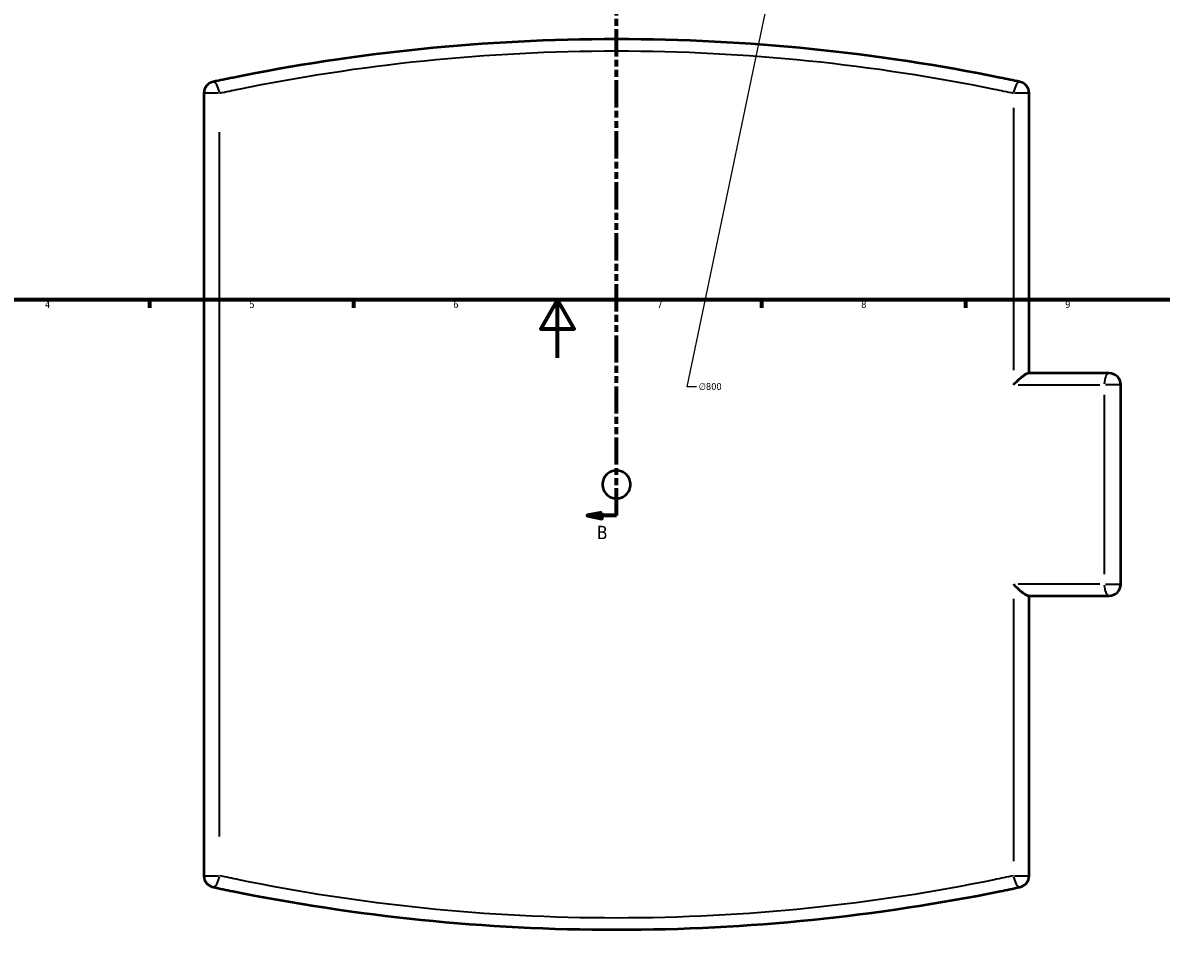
# Model space of a CAD drawing. Header units: millimetres. Extents: x -145 to 1245, y -518 to 822.
# Tile 2 of 8: x 237 to 628, y -205 to 115. Entities that reach past the tile are written whole.
import ezdxf

# ---------------------------------------------------------------- set-up
doc = ezdxf.new("R2010")
doc.units = ezdxf.units.MM
doc.linetypes.add('DOUBLE_DASH_CHAIN', pattern=[1.2403, 0.6614, -0.0827, 0.1654, -0.0827, 0.1654, -0.0827])
for name, color, linetype, lineweight in [('Border (ANSI)', 7, 'Continuous', 70), ('Dimension (ANSI)', 7, 'Continuous', 25), ('Section Line (ANSI)', 7, 'DOUBLE_DASH_CHAIN', 70), ('Visible (ANSI)', 7, 'Continuous', 50), ('Visible Narrow (ANSI)', 7, 'Continuous', 35)]:
    doc.layers.add(name, color=color, linetype=linetype, lineweight=lineweight)
doc.styles.add('Label Text (ANSI)', font='tahoma.ttf')
doc.styles.add('Note Text (ANSI)', font='tahoma.ttf')
doc.dimstyles.new('Default - mm (ANSI)', dxfattribs={"dimtxt": 2.4, "dimasz": 2.5, "dimexe": 3.175, "dimexo": 1.6002, "dimgap": 0.8, "dimtad": 0, "dimtoh": 1, "dimdec": 0, "dimrnd": 1e-08, "dimzin": 4, "dimdsep": 46, "dimtxsty": 'Note Text (ANSI)', "dimcen": 0.09, "dimdle": 10, "dimclrd": 256, "dimclre": 256, "dimclrt": 5, "dimadec": 1, "dimazin": 1, "dimtfac": 1.27, "dimtofl": 0, "dimtmove": 0, "dimatfit": 3, "dimfxl": 1, "dimtolj": 1, "dimtzin": 4, "dimlwd": -1, "dimlwe": -1, "dimarcsym": 0})

# ---------------------------------------------------------------- blocks, each defined once
blk = doc.blocks.new('Borders Default Border')
at = {"layer": 'Border (ANSI)'}
for p, q in [((280.33, 20), (280.33, 17.2)), ((350.42, 20), (350.42, 17.2)), ((490.58, 20), (490.58, 17.2)), ((560.67, 20), (560.67, 17.2))]:
    blk.add_line(p, q, dxfattribs=at)
at = {"layer": 'Border (ANSI)', "flags": 128}
for points in [[(20, 20), (20, 574), (821, 574), (821, 20), (20, 20)], [(420.5, 0), (420.5, 20), (414.73, 10), (426.27, 10), (420.5, 20)]]:
    blk.add_lwpolyline(points, dxfattribs=at)
at = {"layer": 'Border (ANSI)', "color": 5, "true_color": 0x0000ff, "char_height": 2.4, "attachment_point": 7, "style": 'Note Text (ANSI)'}
for s, insert in [('4', (244.45, 17.2)), ('5', (314.67, 17.15)), ('6', (384.69, 17.15)), ('7', (454.8, 17.2)), ('8', (524.84, 17.15)), ('9', (594.92, 17.15))]:
    blk.add_mtext(s, dxfattribs=dict(at, insert=insert))
blk = doc.blocks.new('*D6')
at = {"layer": 'Defpoints', "color": 0, "transparency": 16777216}
for p in [(522.56, 265.33), (359.01, -517.78)]:
    blk.add_point(p, dxfattribs=at)
at = {"layer": 'Dimension (ANSI)', "transparency": 16777216}
for p, q in [((465.08, -9.9), (522.05, 262.88)), ((468.25, -9.9), (465.08, -9.9))]:
    blk.add_line(p, q, dxfattribs=at)
blk.add_solid([(521.64, 262.97), (522.45, 262.8), (522.56, 265.33)], dxfattribs=at)
at = {"layer": 'Dimension (ANSI)', "color": 5, "transparency": 16777216, "insert": (469.05, -8.61), "char_height": 2.4, "attachment_point": 1, "style": 'Note Text (ANSI)'}
blk.add_mtext('\\A1;∅800', dxfattribs=at)
blk = doc.blocks.new('2dTransSection0')
at = {"layer": 'Section Line (ANSI)', "linetype": 'Continuous'}
for p, q in [((435.78, 219.28), (430.78, 218.28)), ((435.78, 217.28), (435.78, 219.28)), ((435.78, 218.28), (430.78, 218.28)), ((430.78, 218.28), (435.78, 217.28)), ((440.78, 218.28), (435.78, 218.28)), ((440.78, 208.85), (440.78, 218.28)), ((440.78, -54.2), (440.78, -44.76)), ((435.78, -53.2), (430.78, -54.2)), ((435.78, -54.2), (430.78, -54.2)), ((430.78, -54.2), (435.78, -55.2)), ((435.78, -55.2), (435.78, -53.2)), ((440.78, -54.2), (435.78, -54.2))]:
    blk.add_line(p, q, dxfattribs=at)
at = {"layer": 'Section Line (ANSI)', "linetype": 'DOUBLE_DASH_CHAIN', "ltscale": 14.13889}
blk.add_line((440.78, -54.2), (440.78, 218.28), dxfattribs=at)
at = {"layer": 'Section Line (ANSI)', "linetype": 'Continuous', "flags": 128}
for points in [[(435.78, 219.28), (430.78, 218.28), (435.78, 217.28), (435.78, 219.28)], [(435.78, -53.2), (430.78, -54.2), (435.78, -55.2), (435.78, -53.2)]]:
    blk.add_lwpolyline(points, dxfattribs=at)
at = {"layer": 'Section Line (ANSI)'}
for points in [[(435.78, 219.28), (430.78, 218.28), (435.78, 217.28), (435.78, 219.28)], [(435.78, -53.2), (430.78, -54.2), (435.78, -55.2), (435.78, -53.2)]]:
    blk.add_solid(points, dxfattribs=at)
at = {"layer": 'Section Line (ANSI)', "char_height": 4.57, "attachment_point": 7, "style": 'Label Text (ANSI)'}
for insert in [(434.03, 221.78), (434.03, -62.27)]:
    blk.add_mtext('B', dxfattribs=dict(at, insert=insert))

msp = doc.modelspace()

# ---------------------------------------------------------------- linework, layer by layer
at = {"layer": 'Visible (ANSI)'}
for p, q in [((299.03, 90.99), (299.03, -177.95)), ((582.53, -5.23), (582.53, 90.99)), ((610.03, -5.23), (582.28, -5.23)), ((614.03, -77.73), (614.03, -9.23)), ((582.28, -81.73), (610.03, -81.73)), ((582.53, -177.95), (582.53, -81.73))]:
    msp.add_line(p, q, dxfattribs=at)
for centre, start, end in [((303.03, 90.99), 102.0416, 180), ((578.53, 90.99), 0, 77.9584), ((610.03, -9.23), 0, 90), ((610.03, -77.73), 270, 0), ((303.03, -177.95), 180, 257.9584), ((578.53, -177.95), 282.0416, 0)]:
    msp.add_arc(centre, 4, start, end, dxfattribs=at)
for points, knots in [([(579.37, 94.9), (577.13, 95.38), (574.89, 95.85), (551.71, 100.54), (530.03, 103.87), (485.82, 108.36), (463.3, 109.52), (440.78, 109.52), (418.26, 109.52), (395.74, 108.36), (351.53, 103.87), (329.85, 100.54), (306.68, 95.85), (304.43, 95.38), (302.2, 94.9)], [4.700044, 4.700044, 4.700044, 4.700044, 5.423114, 5.423114, 12.13872, 12.13872, 18.854331, 18.854331, 18.854331, 25.569941, 25.569941, 32.285547, 32.285547, 33.008615, 33.008615, 33.008615, 33.008615]), ([(577.17, -9.23), (577.17, -9.23), (577.17, -9.22), (577.85, -8.5), (578.57, -7.8), (579.83, -6.7), (580.35, -6.28), (581.15, -5.72), (581.47, -5.52), (581.97, -5.29), (582.15, -5.23), (582.28, -5.23)], [-0.0012581, -0.0012581, -0.0012581, -0.0012581, 0, 0, 0.3035971, 0.3035971, 0.5418712, 0.5418712, 0.7193437, 0.7193437, 0.8627344, 0.8627344, 0.8627344, 0.8627344]), ([(445.58, -43.48), (445.58, -44.08), (445.46, -44.73), (444.97, -45.91), (444.6, -46.45), (443.75, -47.3), (443.21, -47.67), (442.03, -48.16), (441.38, -48.28), (440.18, -48.28), (439.54, -48.16), (438.35, -47.67), (437.81, -47.3), (436.96, -46.45), (436.59, -45.91), (436.1, -44.73), (435.98, -44.08), (435.98, -42.88), (436.1, -42.23), (436.59, -41.05), (436.96, -40.51), (437.81, -39.66), (438.35, -39.29), (439.54, -38.8), (440.18, -38.68), (441.38, -38.68), (442.03, -38.8), (443.21, -39.29), (443.75, -39.66), (444.6, -40.51), (444.97, -41.05), (445.46, -42.23), (445.58, -42.88), (445.58, -43.48)], [0, 0, 0, 0, 0.180811, 0.180811, 0.361623, 0.361623, 0.542434, 0.542434, 0.723246, 0.723246, 0.904057, 0.904057, 1.084869, 1.084869, 1.26568, 1.26568, 1.446492, 1.446492, 1.627303, 1.627303, 1.808115, 1.808115, 1.988926, 1.988926, 2.169738, 2.169738, 2.350549, 2.350549, 2.531361, 2.531361, 2.712172, 2.712172, 2.892984, 2.892984, 2.892984, 2.892984]), ([(577.17, -77.73), (577.17, -77.73), (577.17, -77.74), (577.85, -78.46), (578.57, -79.16), (579.83, -80.26), (580.35, -80.68), (581.15, -81.24), (581.47, -81.44), (581.97, -81.67), (582.15, -81.73), (582.28, -81.73)], [-1.4741268, -1.4741268, -1.4741268, -1.4741268, -1.473098, -1.473098, -1.2248486, -1.2248486, -1.0300134, -1.0300134, -0.8848953, -0.8848953, -0.7676456, -0.7676456, -0.7676456, -0.7676456]), ([(302.2, -181.86), (304.43, -182.34), (306.68, -182.81), (329.85, -187.5), (351.53, -190.83), (395.74, -195.32), (418.26, -196.48), (440.78, -196.48), (463.3, -196.48), (485.82, -195.32), (530.03, -190.83), (551.71, -187.5), (574.89, -182.81), (577.13, -182.34), (579.37, -181.86)], [1.657017, 1.657017, 1.657017, 1.657017, 2.380085, 2.380085, 9.09569, 9.09569, 15.811301, 15.811301, 15.811301, 22.526911, 22.526911, 29.242517, 29.242517, 29.965587, 29.965587, 29.965587, 29.965587])]:
    msp.add_open_spline(points, degree=3, knots=knots, dxfattribs=at)
at = {"layer": 'Visible Narrow (ANSI)'}
for p, q in [((304.03, 90.99), (299.05, 90.99)), ((582.51, 90.99), (577.53, 90.99)), ((577.17, 85.98), (577.17, -4.22)), ((304.4, -164.5), (304.4, 77.54)), ((578.75, -9.23), (606.82, -9.23)), ((614.01, -9.23), (608.73, -9.23)), ((608.36, -12.65), (608.36, -74.3)), ((606.82, -77.73), (578.75, -77.73)), ((608.73, -77.73), (614.01, -77.73)), ((577.17, -82.74), (577.17, -172.94)), ((299.05, -177.95), (304.03, -177.95)), ((577.53, -177.95), (582.51, -177.95))]:
    msp.add_line(p, q, dxfattribs=at)
for centre, major_axis, ratio, start_param, end_param in [((303.03, 90.99), (-0.83, 3.91), 0.33431, 4.723296, 6.201086), ((578.53, 90.99), (0.83, 3.91), 0.33431, 0.082099, 1.55989), ((610.03, -9.23), (0, 4), 0.418936, 0.07854, 1.492257), ((610.03, -77.73), (0, -4), 0.418936, 4.790929, 6.204645), ((303.03, -177.95), (-0.83, -3.91), 0.33431, 0.082099, 1.55989), ((578.53, -177.95), (0.83, -3.91), 0.33431, 4.723296, 6.201086)]:
    msp.add_ellipse(centre, major_axis=major_axis, ratio=ratio, start_param=start_param, end_param=end_param, dxfattribs=at)
for points, knots in [([(304.4, 90.99), (306.59, 91.47), (308.8, 91.93), (331.61, 96.59), (352.94, 99.91), (396.45, 104.37), (418.62, 105.52), (440.78, 105.52), (462.94, 105.52), (485.11, 104.37), (528.62, 99.91), (549.95, 96.59), (572.76, 91.93), (574.97, 91.47), (577.17, 90.99)], [-33.008615, -33.008615, -33.008615, -33.008615, -32.285547, -32.285547, -25.569941, -25.569941, -18.854331, -18.854331, -18.854331, -12.13872, -12.13872, -5.423114, -5.423114, -4.700044, -4.700044, -4.700044, -4.700044]), ([(577.17, -177.95), (574.97, -178.43), (572.76, -178.89), (549.95, -183.55), (528.62, -186.87), (485.11, -191.33), (462.94, -192.48), (440.78, -192.48), (418.62, -192.48), (396.45, -191.33), (352.94, -186.87), (331.61, -183.55), (308.8, -178.89), (306.59, -178.43), (304.4, -177.95)], [-29.965587, -29.965587, -29.965587, -29.965587, -29.242517, -29.242517, -22.526911, -22.526911, -15.811301, -15.811301, -15.811301, -9.09569, -9.09569, -2.380085, -2.380085, -1.657017, -1.657017, -1.657017, -1.657017])]:
    msp.add_open_spline(points, degree=3, knots=knots, dxfattribs=at)

# ---------------------------------------------------------------- block references
msp.add_blockref('Borders Default Border', (0, 0))
at = {"layer": 'Section Line (ANSI)'}
msp.add_blockref('2dTransSection0', (0, 0), dxfattribs=at)

# ---------------------------------------------------------------- dimensions: what is measured, and where the dimension line sits
at = {"layer": 'Dimension (ANSI)'}
dim = msp.add_diameter_dim_2p(p1=(359.01, -517.78), p2=(522.56, 265.33), dimstyle='Default - mm (ANSI)', override={"dimgap": 0.8, "dimtih": 1, "dimdec": 0, "dimlfac": 0.999992, "dimtol": 0, "dimlim": 0, "dimtp": 0, "dimtm": 0, "dimtdec": 2}, dxfattribs=at)
dim.commit()
dim.dimension.update_dxf_attribs({"geometry": '*D6', "text_midpoint": (472.92, -9.9), "dimtype": 163})

doc.saveas('drawing.dxf')
